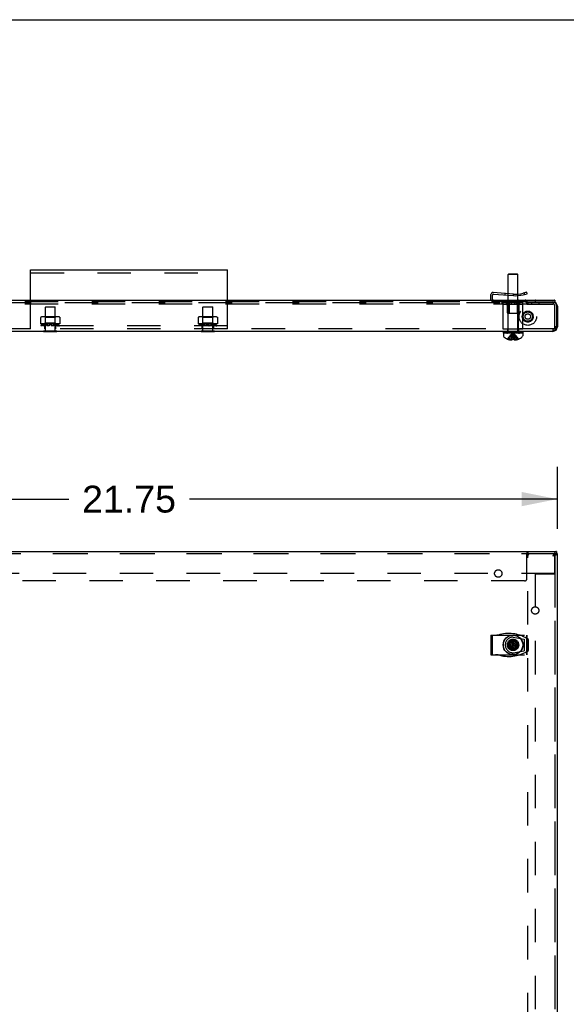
# Model space of a CAD drawing. Header units: inches. Extents: x 0 to 155, y 0 to 100.
# Tile 13 of 30: x 40 to 54, y 75 to 100. Entities that reach past the tile are written whole.
import ezdxf

# ---------------------------------------------------------------- set-up
doc = ezdxf.new("R2010")
doc.units = ezdxf.units.IN
doc.header["$LTSCALE"] = 8.5
doc.header["$MEASUREMENT"] = 0
doc.linetypes.add('HIDDEN', pattern=[0.2, 0.1, -0.1])
doc.layers.get('0').update_dxf_attribs({"linetype": 'CONTINUOUS'})
doc.layers.add('DEFAULT_2', color=8, linetype='HIDDEN')
doc.layers.add('DIMENSIONS', color=7, linetype='CONTINUOUS')
doc.styles.get("Standard").update_dxf_attribs({"font": 'arial.ttf'})
doc.dimstyles.new('DIMSTYLE_1', dxfattribs={"dimtxt": 0.681818, "dimasz": 0.909091, "dimexe": 0.09, "dimexo": 0.07, "dimgap": 0.0375, "dimtad": 0, "dimtih": 1, "dimtoh": 1, "dimzin": 4, "dimdsep": 46, "dimtxsty": 'Standard', "dimblk": '_FILLED', "dimblk1": '_FILLED', "dimblk2": '_FILLED', "dimcen": 0.09, "dimadec": 3, "dimazin": 1, "dimtfac": 1, "dimtdec": 3, "dimtofl": 0, "dimtmove": 0, "dimatfit": 3, "dimldrblk": '_FILLED', "dimfxl": 0, "dimtolj": 1, "dimtzin": 4, "dimarcsym": 0})

# ---------------------------------------------------------------- blocks, each defined once
blk = doc.blocks.new('_FILLED')
at = {"color": 0, "linetype": 'ByBlock'}
blk.add_solid([(0, 0), (-1, 0.2), (-1, -0.2)], dxfattribs=at)
blk = doc.blocks.new('*D2')
at = {"layer": 'DIMENSIONS', "color": 2, "linetype": 'Continuous'}
for p, q in [((32.112, 87.076), (32.112, 88.645)), ((53.862, 87.076), (53.862, 88.645)), ((32.112, 87.827), (41.455, 87.827)), ((53.862, 87.827), (44.52, 87.827))]:
    blk.add_line(p, q, dxfattribs=at)
at = {"layer": 'DIMENSIONS', "color": 2, "linetype": 'Continuous', "xscale": 0.9090909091, "yscale": 0.9090909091, "zscale": 0.9090909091, "rotation": 180}
blk.add_blockref('_FILLED', (32.112, 87.827), dxfattribs=at)
at = {"layer": 'DIMENSIONS', "color": 2, "linetype": 'Continuous', "xscale": 0.9090909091, "yscale": 0.9090909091, "zscale": 0.9090909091}
blk.add_blockref('_FILLED', (53.862, 87.827), dxfattribs=at)
at = {"layer": 'DIMENSIONS', "color": 2, "linetype": 'Continuous', "insert": (42.987, 88.168), "char_height": 0.6818, "width": 2.38256, "attachment_point": 2, "line_spacing_factor": 0.9}
blk.add_mtext('21.75', dxfattribs=at)

msp = doc.modelspace()

# ---------------------------------------------------------------- linework, layer by layer
at = {"color": 7, "linetype": 'Continuous'}
for p, q in [((0, 100), (154.545, 100)), ((40.487, 92.879), (40.487, 93.647)), ((40.487, 93.647), (45.487, 93.647)), ((45.487, 92.879), (45.487, 93.647)), ((52.623, 93.537), (52.613, 93.527)), ((52.861, 93.527), (52.613, 93.527)), ((52.613, 93.045), (52.613, 93.527)), ((52.851, 93.537), (52.623, 93.537)), ((52.851, 93.537), (52.861, 93.527)), ((52.861, 93.034), (52.861, 93.527)), ((52.175, 92.899), (52.175, 93.02)), ((52.214, 92.906), (52.214, 93.007)), ((52.746, 93.034), (52.234, 93.074)), ((52.243, 93.033), (52.746, 92.994)), ((52.613, 92.879), (52.613, 93.005)), ((53.086, 93.079), (52.991, 93.055)), ((52.991, 93.015), (53.095, 93.041)), ((53.095, 93.041), (53.086, 93.079)), ((32.175, 92.879), (53.8, 92.879)), ((52.861, 92.879), (52.861, 92.994)), ((53.8, 92.817), (53.112, 92.817)), ((53.8, 92.879), (53.8, 92.817)), ((40.819, 92.083), (40.819, 92.087)), ((40.819, 92.083), (41.156, 92.083)), ((41.156, 92.083), (41.156, 92.087)), ((44.819, 92.083), (44.819, 92.087)), ((44.819, 92.083), (45.156, 92.083)), ((45.156, 92.083), (45.156, 92.087)), ((52.987, 92.065), (52.487, 92.065)), ((52.487, 92.065), (52.487, 92.037)), ((52.987, 92.037), (52.487, 92.037)), ((52.491, 92.037), (52.491, 91.976)), ((52.613, 92.074), (52.613, 92.087)), ((52.861, 92.074), (52.861, 92.087)), ((52.983, 92.037), (52.983, 91.976)), ((52.987, 92.065), (52.987, 92.037)), ((53.862, 92.199), (53.84, 92.199)), ((52.597, 91.891), (52.598, 91.891)), ((52.597, 91.891), (52.597, 91.891)), ((52.688, 91.869), (52.692, 91.869)), ((52.692, 91.869), (52.696, 91.87)), ((52.696, 91.87), (52.697, 91.87)), ((52.697, 91.87), (52.699, 91.871)), ((52.699, 91.871), (52.701, 91.871)), ((52.701, 91.871), (52.703, 91.872)), ((52.703, 91.872), (52.705, 91.872)), ((52.705, 91.872), (52.707, 91.873)), ((52.707, 91.873), (52.71, 91.874)), ((52.719, 91.878), (52.719, 91.891)), ((52.719, 91.891), (52.719, 91.891)), ((52.755, 91.891), (52.755, 91.891)), ((52.755, 91.891), (52.755, 91.878)), ((52.764, 91.874), (52.765, 91.874)), ((52.765, 91.874), (52.768, 91.873)), ((52.768, 91.873), (52.77, 91.872)), ((52.77, 91.872), (52.772, 91.872)), ((52.772, 91.872), (52.774, 91.871)), ((52.774, 91.871), (52.776, 91.871)), ((52.776, 91.871), (52.778, 91.87)), ((52.778, 91.87), (52.779, 91.87)), ((52.779, 91.87), (52.783, 91.869)), ((52.783, 91.869), (52.787, 91.869)), ((52.877, 91.891), (52.878, 91.891)), ((52.878, 91.891), (52.878, 91.891)), ((52.878, 91.891), (52.878, 91.891)), ((52.878, 91.891), (52.878, 91.891)), ((53.8, 86.427), (53.795, 86.425)), ((53.804, 86.43), (53.8, 86.427)), ((53.84, 86.5), (53.84, 86.44)), ((53.862, 86.44), (53.84, 86.44)), ((52.719, 83.985), (52.755, 84.265)), ((52.719, 84.264), (52.719, 84.265)), ((52.755, 83.985), (52.719, 84.265)), ((52.719, 84.229), (52.719, 84.264)), ((52.755, 84.265), (52.755, 84.264)), ((52.755, 84.264), (52.755, 84.229)), ((52.597, 84.107), (52.878, 84.143)), ((52.597, 84.143), (52.598, 84.143)), ((52.597, 84.143), (52.878, 84.107)), ((52.598, 84.107), (52.597, 84.107)), ((52.598, 84.143), (52.633, 84.143)), ((52.633, 84.107), (52.598, 84.107)), ((52.633, 84.143), (52.688, 84.175)), ((52.633, 84.107), (52.842, 84.143)), ((52.633, 84.143), (52.842, 84.107)), ((52.688, 84.075), (52.633, 84.107)), ((52.688, 84.175), (52.719, 84.229)), ((52.688, 84.075), (52.787, 84.175)), ((52.787, 84.075), (52.688, 84.175)), ((52.719, 84.02), (52.688, 84.075)), ((52.719, 84.02), (52.755, 84.229)), ((52.755, 84.02), (52.719, 84.229)), ((52.719, 83.986), (52.719, 84.02)), ((52.755, 84.229), (52.787, 84.175)), ((52.787, 84.075), (52.755, 84.02)), ((52.755, 84.02), (52.755, 83.986)), ((52.787, 84.175), (52.842, 84.143)), ((52.842, 84.107), (52.787, 84.075)), ((52.842, 84.143), (52.877, 84.143)), ((52.877, 84.107), (52.842, 84.107)), ((52.877, 84.143), (52.878, 84.143)), ((52.878, 84.107), (52.877, 84.107)), ((52.719, 83.985), (52.719, 83.986)), ((52.755, 83.986), (52.755, 83.985))]:
    msp.add_line(p, q, dxfattribs=at)
at = {"color": 3, "linetype": 'Continuous'}
for p, q in [((53.112, 92.818), (53.115, 92.817)), ((53.78, 92.814), (53.121, 92.814)), ((53.172, 92.837), (53.75, 92.837)), ((53.84, 92.754), (53.84, 92.199)), ((53.862, 92.725), (53.862, 92.199)), ((53.75, 92.087), (32.224, 92.087)), ((32.135, 86.5), (53.84, 86.5)), ((53.75, 86.388), (53.768, 86.393)), ((53.786, 86.454), (53.782, 86.446)), ((53.862, 8.08), (53.862, 86.44))]:
    msp.add_line(p, q, dxfattribs=at)
for points in [[(53.09, 92.828), (53.091, 92.827), (53.093, 92.826), (53.094, 92.825), (53.095, 92.824), (53.096, 92.823), (53.097, 92.823), (53.098, 92.823), (53.098, 92.822), (53.099, 92.822), (53.1, 92.822), (53.101, 92.821), (53.102, 92.821)], [(53.102, 92.821), (53.103, 92.821), (53.104, 92.82), (53.105, 92.82), (53.107, 92.82), (53.108, 92.819), (53.109, 92.819), (53.111, 92.818), (53.112, 92.818), (53.112, 92.818)], [(53.115, 92.817), (53.116, 92.817), (53.117, 92.816), (53.119, 92.815), (53.121, 92.814)], [(53.84, 92.199), (53.835, 92.19), (53.831, 92.181), (53.827, 92.173), (53.822, 92.164), (53.818, 92.156), (53.813, 92.148), (53.809, 92.14), (53.804, 92.133), (53.8, 92.126), (53.795, 92.12), (53.791, 92.114), (53.786, 92.108), (53.782, 92.103), (53.777, 92.099), (53.773, 92.095), (53.768, 92.092), (53.764, 92.09), (53.759, 92.088), (53.755, 92.087), (53.75, 92.087)], [(53.782, 86.446), (53.777, 86.439), (53.773, 86.431), (53.768, 86.423), (53.764, 86.414), (53.759, 86.405), (53.755, 86.397), (53.75, 86.388)], [(53.768, 86.393), (53.777, 86.396), (53.785, 86.398), (53.793, 86.401), (53.801, 86.404)], [(53.84, 86.5), (53.835, 86.5), (53.831, 86.499), (53.827, 86.497), (53.822, 86.494), (53.818, 86.491), (53.813, 86.488), (53.809, 86.483), (53.804, 86.479), (53.8, 86.473), (53.795, 86.467), (53.791, 86.461), (53.786, 86.454)], [(53.801, 86.404), (53.809, 86.406), (53.816, 86.409), (53.823, 86.411), (53.83, 86.414), (53.836, 86.417), (53.841, 86.419), (53.846, 86.422)], [(53.846, 86.422), (53.85, 86.424), (53.854, 86.427), (53.857, 86.43), (53.859, 86.432), (53.861, 86.435), (53.862, 86.437), (53.862, 86.44)]]:
    msp.add_lwpolyline(points, dxfattribs=at)
at = {"color": 7, "linetype": 'Continuous'}
for points in [[(52.633, 91.878), (52.64, 91.876), (52.647, 91.874), (52.654, 91.873), (52.661, 91.872), (52.668, 91.871), (52.675, 91.87), (52.681, 91.869), (52.688, 91.869)], [(52.71, 91.874), (52.712, 91.874), (52.716, 91.876), (52.719, 91.878)], [(52.719, 91.891), (52.725, 91.891), (52.731, 91.891), (52.737, 91.891), (52.743, 91.891), (52.749, 91.891), (52.755, 91.891)], [(52.755, 91.878), (52.76, 91.876), (52.764, 91.874)], [(52.787, 91.869), (52.794, 91.869), (52.8, 91.87), (52.807, 91.871), (52.814, 91.872), (52.821, 91.873), (52.828, 91.874), (52.835, 91.876), (52.842, 91.878)], [(53.75, 86.388), (53.756, 86.391), (53.761, 86.394), (53.766, 86.398), (53.77, 86.401), (53.775, 86.404), (53.779, 86.407), (53.783, 86.411), (53.787, 86.414), (53.791, 86.417), (53.794, 86.42), (53.796, 86.424), (53.798, 86.427)], [(53.795, 86.425), (53.791, 86.422), (53.786, 86.418), (53.782, 86.415), (53.777, 86.412), (53.773, 86.408), (53.768, 86.404), (53.764, 86.4), (53.759, 86.396), (53.75, 86.388)], [(53.818, 86.436), (53.813, 86.434), (53.809, 86.432), (53.804, 86.43)], [(53.84, 86.44), (53.835, 86.44), (53.831, 86.439), (53.827, 86.438), (53.822, 86.437), (53.818, 86.436)], [(52.719, 84.265), (52.725, 84.265), (52.731, 84.265), (52.737, 84.265), (52.743, 84.265), (52.749, 84.265), (52.755, 84.265)], [(52.597, 84.125), (52.597, 84.128), (52.597, 84.131), (52.597, 84.134), (52.597, 84.137), (52.597, 84.14), (52.597, 84.143)], [(52.597, 84.107), (52.597, 84.111), (52.597, 84.116), (52.597, 84.12), (52.597, 84.125)], [(52.878, 84.143), (52.878, 84.138), (52.878, 84.134), (52.878, 84.129), (52.878, 84.125)], [(52.878, 84.125), (52.878, 84.122), (52.878, 84.119), (52.878, 84.116), (52.878, 84.113), (52.878, 84.11), (52.878, 84.107)], [(52.755, 83.985), (52.749, 83.985), (52.743, 83.984), (52.737, 83.984), (52.731, 83.984), (52.725, 83.985), (52.719, 83.985)]]:
    msp.add_lwpolyline(points, dxfattribs=at)
for radius in [0.25, 0.246]:
    msp.add_circle((52.737, 84.125), radius, dxfattribs=at)
for centre, radius, start, end in [((52.229, 93.02), 0.054, 85.5614, 180), ((52.241, 93.007), 0.027, 85.5614, 180), ((52.806, 93.796), 0.764, 265.5614, 284.0614), ((52.806, 93.756), 0.764, 265.5614, 284.0614), ((52.241, 92.906), 0.027, 180, 269.1288), ((52.576, 92.074), 0.0372, 345.6727, 360), ((52.899, 92.074), 0.0372, 180, 194.3273), ((52.526, 91.976), 0.035, 180, 229.0666), ((52.737, 92.219), 0.357, 229.0666, 246.8273), ((52.737, 92.219), 0.357, 246.9983, 252.9593), ((52.737, 92.219), 0.357, 287.0407, 293.0017), ((52.737, 92.219), 0.357, 293.1727, 310.9334), ((52.948, 91.976), 0.035, 310.9334, 360)]:
    msp.add_arc(centre, radius, start, end, dxfattribs=at)
at = {"color": 3, "linetype": 'Continuous'}
for centre, radius, start, end in [((53.75, 92.725), 0.112, 0, 90), ((53.78, 92.754), 0.06, 0, 90), ((53.75, 92.199), 0.112, 270, 360)]:
    msp.add_arc(centre, radius, start, end, dxfattribs=at)
at = {"layer": 'DEFAULT_2', "color": 8, "linetype": 'HIDDEN'}
for p, q in [((40.487, 93.569), (45.487, 93.569)), ((52.54, 93.01), (52.54, 93.05)), ((52.613, 93.005), (52.613, 93.045)), ((52.737, 93.035), (52.737, 92.995)), ((52.861, 92.994), (52.861, 93.034)), ((53.019, 93.062), (53.019, 93.022)), ((32.854, 92.817), (53.112, 92.817)), ((53.09, 92.837), (32.885, 92.837)), ((53.09, 92.777), (32.885, 92.777)), ((40.487, 92.147), (40.487, 92.879)), ((45.487, 92.147), (45.487, 92.879)), ((52.229, 92.845), (53.035, 92.845)), ((52.241, 92.879), (53.044, 92.879)), ((52.268, 92.837), (52.268, 92.777)), ((52.456, 92.837), (52.456, 92.777)), ((52.487, 92.83), (52.987, 92.83)), ((52.487, 92.145), (52.487, 92.83)), ((52.987, 92.77), (52.487, 92.77)), ((52.59, 92.761), (52.566, 92.822)), ((52.597, 92.82), (52.597, 92.83)), ((52.597, 92.82), (52.646, 92.82)), ((52.603, 92.77), (52.603, 92.82)), ((52.607, 92.77), (52.607, 92.145)), ((52.613, 92.087), (52.613, 92.879)), ((52.635, 92.843), (52.635, 92.542)), ((52.646, 92.77), (52.646, 92.82)), ((52.78, 92.82), (52.695, 92.82)), ((52.695, 92.77), (52.695, 92.82)), ((52.78, 92.77), (52.78, 92.82)), ((52.829, 92.82), (52.878, 92.82)), ((52.829, 92.77), (52.829, 92.82)), ((52.84, 92.843), (52.84, 92.542)), ((52.861, 92.087), (52.861, 92.879)), ((52.867, 92.77), (52.867, 92.145)), ((52.871, 92.77), (52.871, 92.82)), ((52.878, 92.82), (52.878, 92.83)), ((52.885, 92.761), (52.909, 92.822)), ((52.987, 92.145), (52.987, 92.83)), ((53.055, 92.836), (53.101, 92.788)), ((53.083, 92.863), (53.129, 92.815)), ((53.09, 92.837), (53.09, 92.828)), ((53.09, 92.828), (53.09, 92.773)), ((53.101, 92.788), (53.129, 92.815)), ((53.11, 92.791), (53.112, 92.797)), ((53.112, 92.837), (53.172, 92.837)), ((53.112, 92.777), (53.112, 92.837)), ((53.112, 92.777), (53.75, 92.777)), ((53.206, 92.837), (53.206, 92.777)), ((53.3, 92.859), (53.3, 92.837)), ((53.394, 92.837), (53.394, 92.777)), ((40.873, 92.708), (40.863, 92.698)), ((40.863, 92.101), (40.863, 92.698)), ((41.111, 92.698), (40.863, 92.698)), ((40.873, 92.708), (41.101, 92.708)), ((41.101, 92.708), (41.111, 92.698)), ((41.111, 92.101), (41.111, 92.698)), ((44.873, 92.708), (44.863, 92.698)), ((45.111, 92.698), (44.863, 92.698)), ((44.863, 92.101), (44.863, 92.698)), ((44.873, 92.708), (45.101, 92.708)), ((45.101, 92.708), (45.111, 92.698)), ((45.111, 92.101), (45.111, 92.698)), ((52.592, 92.748), (52.592, 92.575)), ((52.601, 92.542), (52.594, 92.563)), ((52.873, 92.542), (52.601, 92.542)), ((52.873, 92.542), (52.881, 92.563)), ((52.882, 92.748), (52.882, 92.575)), ((53.802, 92.199), (53.802, 92.725)), ((40.741, 92.435), (40.741, 92.277)), ((41.234, 92.277), (40.741, 92.277)), ((40.801, 92.265), (40.801, 92.25)), ((41.17, 92.457), (40.805, 92.457)), ((40.816, 92.264), (40.816, 92.25)), ((40.862, 92.292), (40.821, 92.277)), ((40.836, 92.264), (40.836, 92.25)), ((40.862, 92.437), (40.842, 92.457)), ((40.862, 92.292), (40.862, 92.437)), ((41.112, 92.437), (40.862, 92.437)), ((41.112, 92.292), (40.862, 92.292)), ((40.862, 92.277), (40.862, 92.288)), ((41.112, 92.288), (40.862, 92.288)), ((40.877, 92.264), (40.877, 92.25)), ((40.912, 92.264), (40.912, 92.25)), ((40.967, 92.264), (40.967, 92.25)), ((41.007, 92.264), (41.007, 92.25)), ((41.063, 92.264), (41.063, 92.25)), ((41.098, 92.264), (41.098, 92.25)), ((41.112, 92.437), (41.132, 92.457)), ((41.112, 92.292), (41.112, 92.437)), ((41.112, 92.292), (41.154, 92.277)), ((41.112, 92.277), (41.112, 92.288)), ((41.139, 92.264), (41.139, 92.25)), ((41.159, 92.264), (41.159, 92.25)), ((41.173, 92.25), (41.173, 92.265)), ((41.234, 92.435), (41.234, 92.277)), ((44.741, 92.435), (44.741, 92.277)), ((45.234, 92.277), (44.741, 92.277)), ((44.777, 92.251), (44.78, 92.253)), ((44.792, 92.251), (44.795, 92.253)), ((44.799, 92.255), (44.795, 92.253)), ((44.799, 92.255), (44.802, 92.257)), ((44.801, 92.265), (44.801, 92.25)), ((45.17, 92.457), (44.805, 92.457)), ((44.816, 92.264), (44.816, 92.25)), ((44.862, 92.292), (44.821, 92.277)), ((44.821, 92.253), (44.823, 92.255)), ((44.836, 92.264), (44.836, 92.25)), ((44.862, 92.437), (44.842, 92.457)), ((44.856, 92.249), (44.859, 92.251)), ((45.112, 92.437), (44.862, 92.437)), ((44.862, 92.292), (44.862, 92.437)), ((45.112, 92.292), (44.862, 92.292)), ((45.112, 92.288), (44.862, 92.288)), ((44.862, 92.277), (44.862, 92.288)), ((44.867, 92.257), (44.869, 92.259)), ((44.877, 92.264), (44.877, 92.25)), ((44.912, 92.264), (44.912, 92.25)), ((44.967, 92.264), (44.967, 92.25)), ((45.007, 92.264), (45.007, 92.25)), ((45.01, 92.259), (45.009, 92.261)), ((45.063, 92.264), (45.063, 92.25)), ((45.098, 92.264), (45.098, 92.25)), ((45.106, 92.259), (45.103, 92.261)), ((45.112, 92.437), (45.132, 92.457)), ((45.112, 92.292), (45.112, 92.437)), ((45.112, 92.292), (45.154, 92.277)), ((45.112, 92.277), (45.112, 92.288)), ((45.139, 92.264), (45.139, 92.25)), ((45.146, 92.259), (45.144, 92.261)), ((45.154, 92.253), (45.152, 92.255)), ((45.154, 92.253), (45.157, 92.251)), ((45.159, 92.249), (45.157, 92.251)), ((45.159, 92.264), (45.159, 92.25)), ((45.173, 92.25), (45.173, 92.265)), ((45.173, 92.264), (45.177, 92.263)), ((45.181, 92.261), (45.177, 92.263)), ((45.181, 92.261), (45.184, 92.259)), ((45.191, 92.255), (45.195, 92.253)), ((45.234, 92.435), (45.234, 92.277)), ((40.487, 92.147), (32.224, 92.147)), ((45.487, 92.225), (40.487, 92.225)), ((45.487, 92.147), (40.487, 92.147)), ((40.747, 92.231), (40.751, 92.225)), ((40.747, 92.231), (40.747, 92.231)), ((40.748, 92.23), (40.747, 92.231)), ((40.753, 92.23), (40.748, 92.23)), ((40.801, 92.233), (40.805, 92.225)), ((40.821, 92.23), (40.807, 92.23)), ((40.819, 92.087), (40.819, 92.101)), ((40.819, 92.101), (41.156, 92.101)), ((40.847, 92.147), (40.847, 92.225)), ((40.862, 92.087), (40.862, 92.147)), ((40.9, 92.237), (40.902, 92.227)), ((40.933, 92.23), (40.914, 92.23)), ((41.061, 92.23), (41.042, 92.23)), ((41.073, 92.227), (41.075, 92.237)), ((41.112, 92.087), (41.112, 92.147)), ((41.128, 92.147), (41.128, 92.225)), ((41.168, 92.23), (41.154, 92.23)), ((41.156, 92.087), (41.156, 92.101)), ((41.17, 92.225), (41.174, 92.233)), ((41.227, 92.23), (41.222, 92.23)), ((41.224, 92.225), (41.228, 92.231)), ((44.748, 92.23), (44.747, 92.231)), ((44.747, 92.231), (44.747, 92.231)), ((44.747, 92.231), (44.751, 92.225)), ((44.753, 92.23), (44.748, 92.23)), ((44.78, 92.238), (44.784, 92.24)), ((44.801, 92.233), (44.805, 92.225)), ((44.821, 92.23), (44.807, 92.23)), ((44.819, 92.101), (45.156, 92.101)), ((44.819, 92.087), (44.819, 92.101)), ((44.828, 92.244), (44.831, 92.246)), ((44.847, 92.147), (44.847, 92.225)), ((44.852, 92.23), (44.854, 92.232)), ((44.862, 92.238), (44.864, 92.24)), ((44.862, 92.087), (44.862, 92.147)), ((44.9, 92.237), (44.902, 92.227)), ((44.933, 92.23), (44.914, 92.23)), ((45.031, 92.232), (45.033, 92.232)), ((45.061, 92.23), (45.042, 92.23)), ((45.073, 92.227), (45.075, 92.237)), ((45.103, 92.246), (45.106, 92.244)), ((45.112, 92.087), (45.112, 92.147)), ((45.128, 92.241), (45.126, 92.243)), ((45.128, 92.225), (45.128, 92.147)), ((45.168, 92.23), (45.154, 92.23)), ((45.156, 92.087), (45.156, 92.101)), ((45.162, 92.248), (45.159, 92.25)), ((45.162, 92.248), (45.166, 92.246)), ((45.17, 92.225), (45.174, 92.233)), ((45.202, 92.234), (45.198, 92.236)), ((45.227, 92.23), (45.222, 92.23)), ((45.224, 92.225), (45.228, 92.231)), ((53.75, 92.147), (45.487, 92.147)), ((52.987, 92.145), (52.487, 92.145)), ((52.597, 92.147), (52.597, 92.087)), ((52.602, 92.065), (52.602, 92.037)), ((52.71, 92.027), (52.737, 92.052)), ((52.728, 91.975), (52.731, 92.001)), ((52.731, 92.001), (52.734, 92.027)), ((52.734, 92.027), (52.737, 92.052)), ((52.765, 92.027), (52.737, 92.052)), ((52.741, 92.027), (52.737, 92.052)), ((52.744, 92.001), (52.741, 92.027)), ((52.745, 91.991), (52.744, 92.001)), ((52.872, 92.065), (52.872, 92.037)), ((52.878, 92.147), (52.878, 92.087)), ((53.75, 92.147), (53.75, 92.087)), ((53.84, 92.199), (53.802, 92.199)), ((52.597, 91.891), (52.597, 91.891)), ((52.597, 91.891), (52.597, 91.891)), ((52.719, 91.891), (52.598, 91.891)), ((52.633, 91.891), (52.633, 91.878)), ((52.688, 91.891), (52.688, 91.869)), ((52.719, 91.891), (52.722, 91.92)), ((52.722, 91.92), (52.725, 91.948)), ((52.725, 91.948), (52.728, 91.975)), ((52.747, 91.975), (52.745, 91.991)), ((52.749, 91.963), (52.747, 91.975)), ((52.75, 91.948), (52.749, 91.963)), ((52.751, 91.935), (52.75, 91.948)), ((52.753, 91.92), (52.751, 91.935)), ((52.755, 91.891), (52.753, 91.92)), ((52.755, 91.891), (52.754, 91.907)), ((52.877, 91.891), (52.755, 91.891)), ((52.76, 91.876), (52.759, 91.876)), ((52.764, 91.874), (52.763, 91.874)), ((52.787, 91.891), (52.787, 91.869)), ((52.842, 91.891), (52.842, 91.878)), ((52.878, 91.891), (52.878, 91.891)), ((53.84, 86.44), (32.135, 86.44)), ((53.8, 86.437), (32.175, 86.437)), ((53.09, 85.81), (53.09, 86.432)), ((53.112, 8.14), (53.112, 86.38)), ((53.121, 86.44), (53.121, 86.5)), ((53.8, 85.937), (53.8, 86.437)), ((53.802, 86.44), (53.802, 8.08)), ((53.8, 85.937), (32.175, 85.937)), ((53.3, 85.927), (53.3, 8.592)), ((53.3, 85.927), (53.8, 85.927)), ((53.8, 85.927), (53.8, 8.592)), ((53.03, 85.75), (32.945, 85.75)), ((52.175, 84.375), (52.175, 83.875)), ((52.175, 84.375), (53.095, 84.375)), ((52.214, 83.875), (52.214, 84.375)), ((52.695, 84.259), (52.695, 84.217)), ((52.737, 84.323), (53.019, 84.274)), ((52.78, 84.217), (52.78, 84.259)), ((53.019, 84.274), (53.019, 83.976)), ((53.086, 83.875), (53.086, 84.375)), ((53.095, 83.875), (53.095, 84.375)), ((53.101, 83.967), (53.101, 84.282)), ((53.129, 83.986), (53.129, 84.264)), ((52.646, 84.167), (52.603, 84.167)), ((52.603, 84.083), (52.646, 84.083)), ((52.646, 84.083), (52.646, 84.167)), ((52.695, 84.217), (52.78, 84.217)), ((52.695, 84.033), (52.695, 83.991)), ((52.78, 84.033), (52.695, 84.033)), ((52.78, 83.991), (52.78, 84.033)), ((52.829, 84.167), (52.829, 84.083)), ((52.871, 84.167), (52.829, 84.167)), ((52.829, 84.083), (52.871, 84.083)), ((52.175, 83.875), (53.095, 83.875)), ((52.737, 83.927), (53.019, 83.976))]:
    msp.add_line(p, q, dxfattribs=at)
for points in [[(53.09, 92.773), (53.092, 92.772), (53.093, 92.772), (53.095, 92.773), (53.097, 92.773)], [(53.097, 92.773), (53.098, 92.774), (53.099, 92.774), (53.101, 92.775), (53.102, 92.777), (53.103, 92.778), (53.105, 92.78), (53.106, 92.782), (53.107, 92.784)], [(53.107, 92.784), (53.108, 92.786), (53.109, 92.788), (53.11, 92.791)], [(53.112, 92.818), (53.114, 92.817), (53.115, 92.817)], [(53.112, 92.796), (53.113, 92.799), (53.115, 92.802)], [(53.115, 92.802), (53.116, 92.805), (53.117, 92.808), (53.119, 92.81)], [(53.119, 92.81), (53.12, 92.812), (53.121, 92.814)], [(40.747, 92.445), (40.746, 92.444), (40.745, 92.443), (40.744, 92.442), (40.743, 92.441), (40.742, 92.44), (40.742, 92.439), (40.742, 92.437), (40.741, 92.436), (40.741, 92.435)], [(40.801, 92.264), (40.798, 92.263), (40.794, 92.261), (40.791, 92.259), (40.787, 92.257), (40.784, 92.255), (40.78, 92.253), (40.777, 92.251), (40.773, 92.249), (40.77, 92.247), (40.766, 92.245), (40.763, 92.243), (40.759, 92.241)], [(40.816, 92.264), (40.813, 92.263), (40.809, 92.261), (40.806, 92.259), (40.802, 92.257), (40.799, 92.255), (40.795, 92.253), (40.792, 92.251), (40.788, 92.249), (40.785, 92.247), (40.781, 92.245), (40.778, 92.243)], [(40.836, 92.264), (40.834, 92.263), (40.831, 92.261), (40.828, 92.259), (40.826, 92.257), (40.823, 92.255), (40.821, 92.253), (40.818, 92.251), (40.815, 92.249), (40.813, 92.247), (40.81, 92.245), (40.808, 92.243), (40.805, 92.241)], [(40.836, 92.264), (40.831, 92.265), (40.826, 92.265), (40.821, 92.265), (40.816, 92.264)], [(40.836, 92.25), (40.831, 92.25), (40.826, 92.251), (40.821, 92.25), (40.816, 92.25)], [(40.877, 92.264), (40.875, 92.263), (40.872, 92.261), (40.869, 92.259), (40.867, 92.257), (40.864, 92.255), (40.862, 92.253), (40.859, 92.251), (40.856, 92.249), (40.854, 92.247), (40.851, 92.245), (40.849, 92.243), (40.846, 92.241)], [(40.912, 92.264), (40.907, 92.265), (40.901, 92.265), (40.896, 92.265), (40.89, 92.265), (40.884, 92.265), (40.877, 92.264)], [(40.912, 92.25), (40.907, 92.25), (40.901, 92.25), (40.896, 92.251), (40.89, 92.25), (40.884, 92.25), (40.877, 92.25)], [(40.912, 92.264), (40.911, 92.263), (40.91, 92.261), (40.909, 92.259), (40.908, 92.257), (40.907, 92.255), (40.906, 92.253), (40.905, 92.251), (40.904, 92.249), (40.903, 92.247), (40.902, 92.245), (40.901, 92.243), (40.9, 92.241)], [(40.967, 92.264), (40.967, 92.263), (40.966, 92.261), (40.965, 92.259), (40.964, 92.257), (40.963, 92.255), (40.962, 92.253), (40.961, 92.251), (40.96, 92.249), (40.959, 92.247), (40.958, 92.245), (40.957, 92.243), (40.956, 92.241)], [(41.007, 92.264), (41.008, 92.263), (41.009, 92.261), (41.01, 92.259), (41.011, 92.257), (41.012, 92.255), (41.013, 92.253), (41.014, 92.251), (41.015, 92.249), (41.016, 92.247), (41.017, 92.245), (41.018, 92.243), (41.018, 92.241)], [(41.098, 92.264), (41.091, 92.265), (41.085, 92.265), (41.079, 92.265), (41.074, 92.265), (41.068, 92.265), (41.063, 92.264)], [(41.063, 92.264), (41.064, 92.263), (41.065, 92.261), (41.066, 92.259), (41.067, 92.257), (41.068, 92.255), (41.069, 92.253), (41.07, 92.251), (41.071, 92.249), (41.072, 92.247), (41.073, 92.245), (41.074, 92.243), (41.075, 92.241)], [(41.098, 92.25), (41.091, 92.25), (41.085, 92.25), (41.079, 92.251), (41.074, 92.25), (41.068, 92.25), (41.063, 92.25)], [(41.098, 92.264), (41.1, 92.263), (41.103, 92.261), (41.106, 92.259), (41.108, 92.257), (41.111, 92.255), (41.113, 92.253), (41.116, 92.251), (41.118, 92.249), (41.121, 92.247), (41.123, 92.245), (41.126, 92.243), (41.128, 92.241)], [(41.159, 92.264), (41.154, 92.265), (41.149, 92.265), (41.144, 92.265), (41.139, 92.264)], [(41.139, 92.264), (41.141, 92.263), (41.144, 92.261), (41.146, 92.259), (41.149, 92.257), (41.152, 92.255), (41.154, 92.253), (41.157, 92.251), (41.159, 92.249), (41.162, 92.247), (41.165, 92.245), (41.167, 92.243), (41.17, 92.241)], [(41.159, 92.25), (41.154, 92.25), (41.149, 92.251), (41.144, 92.25), (41.139, 92.25)], [(41.159, 92.264), (41.162, 92.263), (41.166, 92.261), (41.169, 92.259), (41.173, 92.257), (41.176, 92.255), (41.18, 92.253), (41.183, 92.251), (41.187, 92.249), (41.19, 92.247), (41.194, 92.245), (41.197, 92.243), (41.202, 92.24)], [(41.173, 92.264), (41.177, 92.263), (41.181, 92.261), (41.184, 92.259), (41.188, 92.257), (41.191, 92.255), (41.195, 92.253), (41.198, 92.251), (41.202, 92.249), (41.205, 92.247), (41.209, 92.245), (41.212, 92.243), (41.216, 92.241)], [(41.228, 92.445), (41.229, 92.444), (41.23, 92.443), (41.231, 92.442), (41.232, 92.441), (41.232, 92.44), (41.233, 92.439), (41.233, 92.437), (41.234, 92.436), (41.234, 92.435)], [(44.747, 92.445), (44.746, 92.444), (44.745, 92.443), (44.744, 92.442), (44.743, 92.441), (44.742, 92.44), (44.742, 92.439), (44.742, 92.437), (44.741, 92.436), (44.741, 92.435)], [(44.777, 92.251), (44.773, 92.249), (44.77, 92.247), (44.766, 92.245), (44.763, 92.243), (44.759, 92.241)], [(44.792, 92.251), (44.788, 92.249), (44.785, 92.247), (44.781, 92.245), (44.778, 92.243)], [(44.801, 92.264), (44.798, 92.263), (44.794, 92.261), (44.791, 92.259), (44.787, 92.257), (44.784, 92.255), (44.78, 92.253)], [(44.816, 92.264), (44.813, 92.263), (44.809, 92.261), (44.806, 92.259), (44.802, 92.257)], [(44.821, 92.253), (44.818, 92.251), (44.815, 92.249), (44.813, 92.247), (44.81, 92.245), (44.808, 92.243), (44.805, 92.241)], [(44.836, 92.264), (44.831, 92.265), (44.826, 92.265), (44.821, 92.265), (44.816, 92.264)], [(44.836, 92.25), (44.831, 92.25), (44.826, 92.251), (44.821, 92.25), (44.816, 92.25)], [(44.836, 92.264), (44.834, 92.263), (44.831, 92.261), (44.828, 92.259), (44.826, 92.257), (44.823, 92.255)], [(44.867, 92.257), (44.864, 92.255), (44.862, 92.253), (44.859, 92.251)], [(44.877, 92.264), (44.875, 92.263), (44.872, 92.261), (44.869, 92.259)], [(44.877, 92.264), (44.884, 92.265), (44.89, 92.265), (44.896, 92.265), (44.901, 92.265), (44.907, 92.265), (44.912, 92.264)], [(44.877, 92.25), (44.884, 92.25), (44.89, 92.25), (44.896, 92.251), (44.901, 92.25), (44.907, 92.25), (44.912, 92.25)], [(44.912, 92.264), (44.911, 92.263), (44.91, 92.261), (44.909, 92.259), (44.908, 92.257), (44.907, 92.255), (44.906, 92.253), (44.905, 92.251), (44.904, 92.249), (44.903, 92.247), (44.902, 92.245), (44.901, 92.243), (44.9, 92.241)], [(44.962, 92.253), (44.961, 92.251), (44.96, 92.249), (44.959, 92.247), (44.958, 92.245), (44.957, 92.243), (44.956, 92.241)], [(44.962, 92.253), (44.963, 92.255), (44.964, 92.257)], [(44.967, 92.264), (44.967, 92.263), (44.966, 92.261), (44.965, 92.259), (44.964, 92.257)], [(45.007, 92.264), (45.008, 92.263), (45.009, 92.261)], [(45.01, 92.259), (45.011, 92.257), (45.012, 92.255), (45.013, 92.253), (45.014, 92.251), (45.015, 92.249), (45.016, 92.247), (45.017, 92.245), (45.018, 92.243), (45.018, 92.241)], [(45.063, 92.264), (45.068, 92.265), (45.074, 92.265), (45.079, 92.265), (45.085, 92.265), (45.091, 92.265), (45.098, 92.264)], [(45.063, 92.264), (45.064, 92.263), (45.065, 92.261), (45.066, 92.259), (45.067, 92.257), (45.068, 92.255), (45.069, 92.253), (45.07, 92.251), (45.071, 92.249), (45.072, 92.247), (45.073, 92.245), (45.074, 92.243), (45.075, 92.241)], [(45.063, 92.25), (45.068, 92.25), (45.074, 92.25), (45.079, 92.251), (45.085, 92.25), (45.091, 92.25), (45.098, 92.25)], [(45.098, 92.264), (45.1, 92.263), (45.103, 92.261)], [(45.106, 92.259), (45.108, 92.257), (45.111, 92.255), (45.113, 92.253)], [(45.118, 92.249), (45.116, 92.251), (45.113, 92.253)], [(45.159, 92.264), (45.154, 92.265), (45.149, 92.265), (45.144, 92.265), (45.139, 92.264)], [(45.139, 92.264), (45.141, 92.263), (45.144, 92.261)], [(45.159, 92.25), (45.154, 92.25), (45.149, 92.251), (45.144, 92.25), (45.139, 92.25)], [(45.146, 92.259), (45.149, 92.257), (45.152, 92.255)], [(45.159, 92.264), (45.162, 92.263), (45.166, 92.261)], [(45.19, 92.247), (45.187, 92.249), (45.183, 92.251), (45.18, 92.253), (45.176, 92.255), (45.173, 92.257), (45.169, 92.259), (45.166, 92.261)], [(45.191, 92.255), (45.188, 92.257), (45.184, 92.259)], [(45.202, 92.249), (45.198, 92.251), (45.195, 92.253)], [(45.228, 92.445), (45.229, 92.444), (45.23, 92.443), (45.231, 92.442), (45.232, 92.441), (45.232, 92.44), (45.233, 92.439), (45.233, 92.437), (45.234, 92.436), (45.234, 92.435)], [(40.759, 92.241), (40.758, 92.24), (40.756, 92.239), (40.754, 92.237), (40.753, 92.236), (40.751, 92.235), (40.75, 92.234), (40.749, 92.233), (40.748, 92.233), (40.748, 92.232), (40.747, 92.232), (40.747, 92.231), (40.747, 92.231), (40.747, 92.231)], [(40.778, 92.243), (40.773, 92.24), (40.771, 92.239), (40.769, 92.237), (40.767, 92.236), (40.765, 92.235), (40.763, 92.234), (40.761, 92.233), (40.76, 92.233), (40.758, 92.232), (40.757, 92.232), (40.755, 92.231), (40.754, 92.231), (40.753, 92.231), (40.753, 92.23)], [(40.766, 92.23), (40.765, 92.229), (40.764, 92.228), (40.762, 92.227), (40.761, 92.226), (40.76, 92.226), (40.759, 92.225)], [(40.801, 92.25), (40.798, 92.248), (40.794, 92.246), (40.791, 92.244), (40.787, 92.242), (40.784, 92.24), (40.78, 92.238), (40.777, 92.236), (40.773, 92.234), (40.77, 92.232), (40.766, 92.23)], [(40.785, 92.232), (40.78, 92.229), (40.779, 92.228), (40.777, 92.227), (40.776, 92.226), (40.774, 92.226), (40.772, 92.225)], [(40.816, 92.25), (40.813, 92.248), (40.809, 92.246), (40.806, 92.244), (40.802, 92.242), (40.799, 92.24), (40.795, 92.238), (40.792, 92.236), (40.788, 92.234), (40.785, 92.232)], [(40.805, 92.241), (40.804, 92.24), (40.803, 92.239), (40.802, 92.237), (40.802, 92.236), (40.801, 92.235), (40.801, 92.234), (40.801, 92.233), (40.801, 92.233), (40.801, 92.233)], [(40.801, 92.233), (40.801, 92.232), (40.802, 92.232), (40.803, 92.231)], [(40.807, 92.23), (40.805, 92.231), (40.804, 92.231), (40.803, 92.231)], [(40.811, 92.23), (40.81, 92.229), (40.809, 92.228), (40.808, 92.227), (40.807, 92.226), (40.807, 92.226), (40.806, 92.225)], [(40.836, 92.25), (40.834, 92.248), (40.831, 92.246), (40.828, 92.244), (40.826, 92.242), (40.823, 92.24), (40.821, 92.238), (40.818, 92.236), (40.816, 92.234), (40.813, 92.232), (40.811, 92.23)], [(40.846, 92.241), (40.845, 92.24), (40.844, 92.239), (40.842, 92.237), (40.84, 92.236), (40.838, 92.235), (40.836, 92.234), (40.834, 92.233), (40.832, 92.233), (40.83, 92.232), (40.828, 92.232), (40.826, 92.231), (40.824, 92.231), (40.822, 92.231), (40.821, 92.23)], [(40.852, 92.23), (40.851, 92.229), (40.849, 92.228), (40.848, 92.227), (40.847, 92.226), (40.845, 92.226), (40.844, 92.225)], [(40.877, 92.25), (40.875, 92.248), (40.872, 92.246), (40.869, 92.244), (40.867, 92.242), (40.864, 92.24), (40.862, 92.238), (40.859, 92.236), (40.857, 92.234), (40.854, 92.232), (40.852, 92.23)], [(40.9, 92.241), (40.9, 92.24), (40.9, 92.239), (40.9, 92.237)], [(40.9, 92.237), (40.9, 92.236), (40.901, 92.235), (40.901, 92.234), (40.902, 92.233), (40.904, 92.233), (40.905, 92.232)], [(40.912, 92.25), (40.911, 92.248), (40.91, 92.246), (40.909, 92.244), (40.908, 92.242), (40.907, 92.24), (40.906, 92.238), (40.905, 92.236), (40.904, 92.234), (40.903, 92.232), (40.902, 92.23)], [(40.902, 92.23), (40.902, 92.229), (40.902, 92.228), (40.902, 92.227), (40.902, 92.227)], [(40.902, 92.227), (40.902, 92.226), (40.902, 92.226), (40.902, 92.225)], [(40.914, 92.23), (40.912, 92.231), (40.91, 92.231), (40.908, 92.231), (40.907, 92.232), (40.905, 92.232)], [(40.956, 92.241), (40.956, 92.24), (40.955, 92.239), (40.954, 92.237), (40.953, 92.236), (40.951, 92.235), (40.95, 92.234), (40.948, 92.233), (40.946, 92.233), (40.944, 92.232), (40.942, 92.232), (40.94, 92.231), (40.938, 92.231), (40.935, 92.231), (40.933, 92.23)], [(40.958, 92.23), (40.958, 92.229), (40.957, 92.228), (40.957, 92.227), (40.956, 92.226), (40.955, 92.226), (40.954, 92.225)], [(40.967, 92.25), (40.967, 92.248), (40.966, 92.246), (40.965, 92.244), (40.964, 92.242), (40.963, 92.24), (40.962, 92.238), (40.961, 92.236), (40.96, 92.234), (40.959, 92.232), (40.958, 92.23)], [(41.007, 92.25), (41.008, 92.248), (41.009, 92.246), (41.01, 92.244), (41.011, 92.242), (41.012, 92.24), (41.013, 92.238), (41.014, 92.236), (41.015, 92.234), (41.016, 92.232), (41.017, 92.23)], [(41.017, 92.23), (41.017, 92.229), (41.018, 92.228), (41.018, 92.227), (41.019, 92.226), (41.02, 92.226), (41.021, 92.225)], [(41.018, 92.241), (41.019, 92.24), (41.02, 92.239), (41.021, 92.237), (41.022, 92.236), (41.024, 92.235), (41.025, 92.234), (41.027, 92.233), (41.029, 92.233)], [(41.042, 92.23), (41.039, 92.231), (41.037, 92.231), (41.035, 92.231), (41.033, 92.232), (41.031, 92.232), (41.029, 92.233)], [(41.075, 92.237), (41.075, 92.236), (41.074, 92.235), (41.073, 92.234), (41.072, 92.233), (41.071, 92.233), (41.07, 92.232), (41.068, 92.232), (41.066, 92.231), (41.065, 92.231), (41.063, 92.231), (41.061, 92.23)], [(41.063, 92.25), (41.064, 92.248), (41.065, 92.246), (41.066, 92.244), (41.067, 92.242), (41.068, 92.24), (41.069, 92.238), (41.07, 92.236), (41.071, 92.234), (41.072, 92.232), (41.073, 92.23)], [(41.073, 92.227), (41.073, 92.226), (41.073, 92.226), (41.072, 92.225)], [(41.073, 92.23), (41.073, 92.229), (41.073, 92.228), (41.073, 92.227), (41.073, 92.227)], [(41.075, 92.241), (41.075, 92.24), (41.075, 92.239), (41.075, 92.237)], [(41.098, 92.25), (41.1, 92.248), (41.103, 92.246), (41.106, 92.244), (41.108, 92.242), (41.111, 92.24), (41.113, 92.238), (41.116, 92.236), (41.118, 92.234), (41.121, 92.232), (41.123, 92.23)], [(41.123, 92.23), (41.124, 92.229), (41.125, 92.228), (41.127, 92.227), (41.128, 92.226), (41.13, 92.226), (41.131, 92.225)], [(41.128, 92.241), (41.13, 92.24), (41.131, 92.239), (41.133, 92.237), (41.135, 92.236), (41.137, 92.235), (41.139, 92.234), (41.141, 92.233)], [(41.139, 92.25), (41.141, 92.248), (41.144, 92.246), (41.146, 92.244), (41.149, 92.242), (41.152, 92.24), (41.154, 92.238), (41.157, 92.236), (41.159, 92.234), (41.162, 92.232), (41.164, 92.23)], [(41.154, 92.23), (41.153, 92.231), (41.151, 92.231), (41.149, 92.231), (41.147, 92.232), (41.145, 92.232), (41.143, 92.233), (41.141, 92.233)], [(41.159, 92.25), (41.162, 92.248), (41.166, 92.246), (41.169, 92.244), (41.173, 92.242), (41.176, 92.24), (41.18, 92.238), (41.183, 92.236), (41.187, 92.234), (41.19, 92.232), (41.195, 92.229)], [(41.164, 92.23), (41.165, 92.229), (41.166, 92.228), (41.167, 92.227), (41.168, 92.226), (41.168, 92.226), (41.169, 92.225)], [(41.174, 92.233), (41.173, 92.232), (41.173, 92.232), (41.172, 92.231), (41.171, 92.231), (41.17, 92.231), (41.168, 92.23)], [(41.17, 92.241), (41.171, 92.24), (41.172, 92.239), (41.173, 92.237), (41.173, 92.236), (41.174, 92.235), (41.174, 92.234), (41.174, 92.233), (41.174, 92.233), (41.174, 92.233)], [(41.173, 92.25), (41.177, 92.248), (41.181, 92.246), (41.184, 92.244), (41.188, 92.242), (41.191, 92.24), (41.195, 92.238), (41.198, 92.236), (41.202, 92.234), (41.205, 92.232), (41.209, 92.23)], [(41.195, 92.229), (41.196, 92.228), (41.198, 92.227), (41.199, 92.226), (41.201, 92.226), (41.202, 92.225)], [(41.202, 92.24), (41.204, 92.239), (41.206, 92.237), (41.208, 92.236), (41.21, 92.235), (41.212, 92.234), (41.214, 92.233), (41.215, 92.233), (41.217, 92.232), (41.218, 92.232)], [(41.209, 92.23), (41.21, 92.229), (41.211, 92.228), (41.213, 92.227), (41.214, 92.226), (41.215, 92.226), (41.216, 92.225)], [(41.216, 92.241), (41.217, 92.24), (41.219, 92.239), (41.221, 92.237), (41.222, 92.236), (41.224, 92.235), (41.225, 92.234), (41.226, 92.233), (41.227, 92.233), (41.227, 92.232), (41.228, 92.232), (41.228, 92.231), (41.228, 92.231), (41.228, 92.231)], [(41.222, 92.23), (41.222, 92.231), (41.221, 92.231), (41.22, 92.231), (41.218, 92.232)], [(41.228, 92.231), (41.228, 92.231), (41.227, 92.23)], [(44.759, 92.241), (44.758, 92.24), (44.756, 92.239), (44.754, 92.237), (44.753, 92.236), (44.751, 92.235), (44.75, 92.234), (44.749, 92.233), (44.748, 92.233), (44.748, 92.232), (44.747, 92.232), (44.747, 92.231), (44.747, 92.231), (44.747, 92.231)], [(44.778, 92.243), (44.773, 92.24), (44.771, 92.239), (44.769, 92.237), (44.767, 92.236), (44.765, 92.235), (44.763, 92.234), (44.761, 92.233), (44.76, 92.233), (44.758, 92.232), (44.757, 92.232), (44.755, 92.231), (44.754, 92.231), (44.753, 92.231), (44.753, 92.23)], [(44.766, 92.23), (44.765, 92.229), (44.764, 92.228), (44.762, 92.227), (44.761, 92.226), (44.76, 92.226), (44.759, 92.225)], [(44.78, 92.238), (44.777, 92.236), (44.773, 92.234), (44.77, 92.232), (44.766, 92.23)], [(44.785, 92.232), (44.78, 92.229), (44.779, 92.228), (44.777, 92.227), (44.776, 92.226), (44.774, 92.226), (44.772, 92.225)], [(44.801, 92.25), (44.798, 92.248), (44.794, 92.246), (44.791, 92.244), (44.787, 92.242), (44.784, 92.24)], [(44.816, 92.25), (44.813, 92.248), (44.809, 92.246), (44.806, 92.244), (44.802, 92.242), (44.799, 92.24), (44.795, 92.238), (44.792, 92.236), (44.788, 92.234), (44.785, 92.232)], [(44.805, 92.241), (44.804, 92.24), (44.803, 92.239), (44.802, 92.237), (44.802, 92.236), (44.801, 92.235), (44.801, 92.234), (44.801, 92.233), (44.801, 92.233), (44.801, 92.233)], [(44.801, 92.233), (44.801, 92.232), (44.802, 92.232), (44.803, 92.231)], [(44.807, 92.23), (44.805, 92.231), (44.804, 92.231), (44.803, 92.231)], [(44.811, 92.23), (44.81, 92.229), (44.809, 92.228), (44.808, 92.227), (44.807, 92.226), (44.807, 92.226), (44.806, 92.225)], [(44.828, 92.244), (44.826, 92.242), (44.823, 92.24), (44.821, 92.238), (44.818, 92.236), (44.816, 92.234), (44.813, 92.232), (44.811, 92.23)], [(44.846, 92.241), (44.845, 92.24), (44.844, 92.239), (44.842, 92.237), (44.84, 92.236), (44.838, 92.235), (44.836, 92.234), (44.834, 92.233), (44.832, 92.233), (44.83, 92.232), (44.828, 92.232), (44.826, 92.231), (44.824, 92.231), (44.822, 92.231), (44.821, 92.23)], [(44.836, 92.25), (44.834, 92.248), (44.831, 92.246)], [(44.852, 92.23), (44.851, 92.229), (44.849, 92.228), (44.848, 92.227), (44.847, 92.226), (44.845, 92.226), (44.844, 92.225)], [(44.856, 92.249), (44.854, 92.247), (44.851, 92.245), (44.849, 92.243), (44.846, 92.241)], [(44.862, 92.238), (44.859, 92.236), (44.857, 92.234), (44.854, 92.232)], [(44.877, 92.25), (44.875, 92.248), (44.872, 92.246), (44.869, 92.244), (44.867, 92.242), (44.864, 92.24)], [(44.9, 92.241), (44.9, 92.24), (44.9, 92.239), (44.9, 92.237)], [(44.9, 92.237), (44.9, 92.236), (44.901, 92.235), (44.901, 92.234), (44.902, 92.233), (44.904, 92.233), (44.905, 92.232)], [(44.912, 92.25), (44.911, 92.248), (44.91, 92.246), (44.909, 92.244), (44.908, 92.242), (44.907, 92.24), (44.906, 92.238), (44.905, 92.236), (44.904, 92.234), (44.903, 92.232), (44.902, 92.23)], [(44.902, 92.23), (44.902, 92.229), (44.902, 92.228), (44.902, 92.227), (44.902, 92.227)], [(44.902, 92.227), (44.902, 92.226), (44.902, 92.226), (44.902, 92.225)], [(44.914, 92.23), (44.912, 92.231), (44.91, 92.231), (44.908, 92.231), (44.907, 92.232), (44.905, 92.232)], [(44.956, 92.241), (44.956, 92.24), (44.955, 92.239), (44.954, 92.237), (44.953, 92.236), (44.951, 92.235), (44.95, 92.234), (44.948, 92.233), (44.946, 92.233), (44.944, 92.232), (44.942, 92.232), (44.94, 92.231), (44.938, 92.231), (44.935, 92.231), (44.933, 92.23)], [(44.958, 92.23), (44.958, 92.229), (44.957, 92.228), (44.957, 92.227), (44.956, 92.226), (44.955, 92.226), (44.954, 92.225)], [(44.967, 92.25), (44.967, 92.248), (44.966, 92.246), (44.965, 92.244), (44.964, 92.242), (44.963, 92.24), (44.962, 92.238), (44.961, 92.236), (44.96, 92.234), (44.959, 92.232), (44.958, 92.23)], [(45.007, 92.25), (45.008, 92.248), (45.009, 92.246), (45.01, 92.244), (45.011, 92.242), (45.012, 92.24), (45.013, 92.238), (45.014, 92.236), (45.015, 92.234), (45.016, 92.232), (45.017, 92.23)], [(45.017, 92.23), (45.017, 92.229), (45.018, 92.228), (45.018, 92.227), (45.019, 92.226), (45.02, 92.226), (45.021, 92.225)], [(45.018, 92.241), (45.019, 92.24), (45.02, 92.239), (45.021, 92.237), (45.022, 92.236), (45.024, 92.235), (45.025, 92.234), (45.027, 92.233)], [(45.031, 92.232), (45.029, 92.233), (45.027, 92.233)], [(45.042, 92.23), (45.039, 92.231), (45.037, 92.231), (45.035, 92.231), (45.033, 92.232)], [(45.075, 92.237), (45.075, 92.236), (45.074, 92.235), (45.073, 92.234), (45.072, 92.233), (45.071, 92.233), (45.07, 92.232), (45.068, 92.232), (45.066, 92.231), (45.065, 92.231), (45.063, 92.231), (45.061, 92.23)], [(45.063, 92.25), (45.064, 92.248), (45.065, 92.246), (45.066, 92.244), (45.067, 92.242), (45.068, 92.24), (45.069, 92.238), (45.07, 92.236), (45.071, 92.234), (45.072, 92.232), (45.073, 92.23)], [(45.073, 92.227), (45.073, 92.226), (45.073, 92.226), (45.072, 92.225)], [(45.073, 92.23), (45.073, 92.229), (45.073, 92.228), (45.073, 92.227), (45.073, 92.227)], [(45.075, 92.241), (45.075, 92.24), (45.075, 92.239), (45.075, 92.237)], [(45.103, 92.246), (45.1, 92.248), (45.098, 92.25)], [(45.113, 92.238), (45.111, 92.24), (45.108, 92.242), (45.106, 92.244)], [(45.113, 92.238), (45.116, 92.236), (45.118, 92.234), (45.121, 92.232), (45.123, 92.23)], [(45.118, 92.249), (45.121, 92.247), (45.123, 92.245), (45.126, 92.243)], [(45.123, 92.23), (45.124, 92.229), (45.125, 92.228), (45.127, 92.227), (45.128, 92.226), (45.13, 92.226), (45.131, 92.225)], [(45.128, 92.241), (45.13, 92.24), (45.131, 92.239), (45.133, 92.237), (45.135, 92.236), (45.137, 92.235), (45.139, 92.234), (45.141, 92.233)], [(45.139, 92.25), (45.141, 92.248), (45.144, 92.246)], [(45.154, 92.23), (45.153, 92.231), (45.151, 92.231), (45.149, 92.231), (45.147, 92.232), (45.145, 92.232), (45.143, 92.233), (45.141, 92.233)], [(45.157, 92.236), (45.154, 92.238), (45.152, 92.24), (45.149, 92.242), (45.146, 92.244), (45.144, 92.246)], [(45.157, 92.236), (45.159, 92.234), (45.162, 92.232), (45.164, 92.23)], [(45.159, 92.249), (45.162, 92.247), (45.165, 92.245), (45.167, 92.243), (45.17, 92.241)], [(45.164, 92.23), (45.165, 92.229), (45.166, 92.228), (45.167, 92.227), (45.168, 92.226), (45.168, 92.226), (45.169, 92.225)], [(45.187, 92.234), (45.183, 92.236), (45.18, 92.238), (45.176, 92.24), (45.173, 92.242), (45.169, 92.244), (45.166, 92.246)], [(45.174, 92.233), (45.173, 92.232), (45.173, 92.232), (45.172, 92.231), (45.171, 92.231), (45.17, 92.231), (45.168, 92.23)], [(45.17, 92.241), (45.171, 92.24), (45.172, 92.239), (45.173, 92.237), (45.173, 92.236), (45.174, 92.235), (45.174, 92.234), (45.174, 92.233), (45.174, 92.233), (45.174, 92.233)], [(45.173, 92.25), (45.177, 92.248), (45.181, 92.246)], [(45.191, 92.24), (45.188, 92.242), (45.184, 92.244), (45.181, 92.246)], [(45.187, 92.234), (45.19, 92.232), (45.195, 92.229)], [(45.19, 92.247), (45.194, 92.245), (45.197, 92.243), (45.202, 92.24)], [(45.191, 92.24), (45.195, 92.238), (45.198, 92.236)], [(45.195, 92.229), (45.196, 92.228), (45.198, 92.227), (45.199, 92.226), (45.201, 92.226), (45.202, 92.225)], [(45.202, 92.249), (45.205, 92.247), (45.209, 92.245), (45.212, 92.243), (45.216, 92.241)], [(45.202, 92.24), (45.204, 92.239), (45.206, 92.237), (45.208, 92.236), (45.21, 92.235), (45.212, 92.234), (45.214, 92.233), (45.215, 92.233), (45.217, 92.232)], [(45.202, 92.234), (45.205, 92.232), (45.209, 92.23)], [(45.209, 92.23), (45.21, 92.229), (45.211, 92.228), (45.213, 92.227), (45.214, 92.226), (45.215, 92.226), (45.216, 92.225)], [(45.216, 92.241), (45.217, 92.24), (45.219, 92.239), (45.221, 92.237), (45.222, 92.236), (45.224, 92.235), (45.225, 92.234), (45.226, 92.233), (45.227, 92.233), (45.227, 92.232), (45.228, 92.232), (45.228, 92.231), (45.228, 92.231), (45.228, 92.231)], [(45.222, 92.23), (45.222, 92.231), (45.221, 92.231), (45.22, 92.231), (45.218, 92.232), (45.217, 92.232)], [(45.228, 92.231), (45.228, 92.231), (45.227, 92.23)], [(52.597, 91.891), (52.617, 91.92), (52.638, 91.948), (52.661, 91.975), (52.685, 92.001), (52.71, 92.027)], [(52.633, 91.891), (52.648, 91.92), (52.663, 91.948), (52.68, 91.975), (52.698, 92.001), (52.717, 92.027), (52.737, 92.052)], [(52.688, 91.891), (52.695, 91.92), (52.702, 91.948), (52.71, 91.975), (52.719, 92.001), (52.728, 92.027), (52.737, 92.052)], [(52.842, 91.891), (52.827, 91.92), (52.812, 91.948), (52.795, 91.975), (52.777, 92.001), (52.758, 92.027), (52.737, 92.052)], [(52.787, 91.891), (52.78, 91.92), (52.773, 91.948), (52.765, 91.975), (52.756, 92.001), (52.747, 92.027), (52.737, 92.052)], [(52.878, 91.891), (52.858, 91.92), (52.837, 91.948), (52.814, 91.975), (52.79, 92.001), (52.765, 92.027)], [(53.84, 92.199), (53.831, 92.191), (53.827, 92.187), (53.822, 92.183), (53.818, 92.179), (53.813, 92.175), (53.809, 92.172), (53.804, 92.168), (53.8, 92.165), (53.795, 92.162), (53.791, 92.159), (53.786, 92.157), (53.782, 92.154), (53.777, 92.152), (53.773, 92.151), (53.768, 92.149), (53.764, 92.148), (53.759, 92.147), (53.755, 92.147), (53.75, 92.147)], [(52.716, 91.876), (52.715, 91.876), (52.711, 91.874)], [(53.09, 86.432), (53.091, 86.435), (53.093, 86.438), (53.094, 86.442), (53.095, 86.446), (53.096, 86.45), (53.097, 86.454), (53.098, 86.462)], [(53.09, 86.408), (53.092, 86.409), (53.093, 86.41), (53.095, 86.411), (53.097, 86.412), (53.098, 86.413), (53.099, 86.414), (53.101, 86.416), (53.102, 86.417), (53.103, 86.419), (53.105, 86.421), (53.106, 86.423), (53.107, 86.425), (53.108, 86.426), (53.109, 86.428), (53.11, 86.43), (53.111, 86.432), (53.112, 86.434)], [(53.098, 86.462), (53.099, 86.466), (53.1, 86.47), (53.101, 86.473), (53.102, 86.477), (53.103, 86.48), (53.103, 86.483), (53.104, 86.485), (53.105, 86.487), (53.107, 86.49), (53.108, 86.492), (53.109, 86.494), (53.111, 86.496), (53.112, 86.497), (53.114, 86.498), (53.116, 86.499), (53.117, 86.499), (53.119, 86.5), (53.121, 86.5)], [(53.112, 86.434), (53.113, 86.435), (53.115, 86.437), (53.116, 86.438), (53.117, 86.439), (53.119, 86.439), (53.12, 86.44), (53.121, 86.44)], [(53.798, 86.427), (53.799, 86.427), (53.8, 86.43), (53.801, 86.433), (53.802, 86.437), (53.802, 86.44)]]:
    msp.add_lwpolyline(points, dxfattribs=at)
for centre, radius in [((53.112, 92.462), 0.223), ((53.112, 92.462), 0.14), ((53.112, 92.462), 0.125), ((53.112, 92.462), 0.122), ((53.112, 92.462), 0.12), ((53.112, 92.462), 0.118), ((53.112, 92.462), 0.07), ((52.362, 85.938), 0.094), ((53.3, 85), 0.094), ((52.737, 84.125), 0.145), ((52.737, 84.125), 0.141), ((52.737, 84.125), 0.136), ((52.737, 84.125), 0.135), ((52.737, 84.125), 0.13), ((52.737, 84.125), 0.124), ((52.737, 84.125), 0.114), ((52.737, 84.125), 0.102)]:
    msp.add_circle(centre, radius, dxfattribs=at)
for centre, radius, start, end in [((52.229, 92.899), 0.054, 180, 270), ((52.241, 92.906), 0.027, 269.1288, 270), ((52.532, 92.809), 0.036, 21.8014, 90), ((52.556, 92.748), 0.036, 0, 21.8014), ((52.599, 92.843), 0.036, 0, 90), ((52.876, 92.843), 0.036, 90, 180), ((52.918, 92.748), 0.036, 158.1986, 180), ((52.943, 92.809), 0.036, 90, 158.1986), ((53.035, 92.818), 0.027, 43.6536, 90), ((53.044, 92.825), 0.054, 43.6536, 90), ((53.32, 92.859), 0.02, 90, 180), ((53.32, 92.837), 0.02, 180, 270), ((53.75, 92.725), 0.052, 0, 90), ((53.78, 92.859), 0.02, 0, 90), ((53.78, 92.837), 0.02, 270, 360), ((52.628, 92.575), 0.036, 180, 198.4349), ((52.846, 92.575), 0.036, 341.5651, 360), ((40.805, 92.316), 0.141, 90, 113.95), ((40.987, 91.872), 0.435, 106.6997, 115.3145), ((40.987, 91.872), 0.422, 106.3183, 116.1523), ((40.987, 91.872), 0.393, 87.0846, 92.9154), ((40.987, 91.872), 0.379, 86.9735, 93.0265), ((40.987, 91.872), 0.422, 63.8477, 73.6817), ((40.987, 91.872), 0.435, 64.6855, 73.3003), ((41.17, 92.316), 0.141, 66.05, 90), ((44.805, 92.316), 0.141, 90, 113.95), ((44.987, 91.872), 0.435, 106.6997, 115.3145), ((44.987, 91.872), 0.422, 106.3183, 116.1523), ((44.987, 91.872), 0.393, 87.0846, 92.9154), ((44.987, 91.872), 0.379, 86.9735, 93.0265), ((44.987, 91.872), 0.422, 63.8477, 73.6817), ((44.987, 91.872), 0.435, 64.6855, 73.3003), ((45.17, 92.316), 0.141, 66.05, 90), ((52.576, 92.074), 0.0372, 270, 345.6727), ((52.899, 92.074), 0.0372, 194.3273, 270), ((53.75, 92.199), 0.052, 270, 360), ((53.172, 86.38), 0.06, 90, 180), ((53.03, 85.81), 0.06, 270, 360), ((52.293, 84.825), 0.45, 270, 284.3564), ((52.627, 83.518), 0.899, 56.115, 104.3564), ((52.737, 84.125), 0.198, 90, 270), ((52.293, 83.425), 0.45, 75.6436, 90), ((52.627, 84.732), 0.899, 255.6436, 303.885)]:
    msp.add_arc(centre, radius, start, end, dxfattribs=at)

# ---------------------------------------------------------------- dimensions: what is measured, and where the dimension line sits
at = {"layer": 'DIMENSIONS', "color": 2, "linetype": 'Continuous'}
dim = msp.add_linear_dim(base=(32.112, 87.827), p1=(53.862, 88.715), p2=(32.112, 88.715), angle=180, dimstyle='DIMSTYLE_1', dxfattribs=at)
dim.commit()
dim.dimension.update_dxf_attribs({"geometry": '*D2', "text_midpoint": (42.981, 87.823), "dimtype": 160})

doc.saveas('drawing.dxf')
